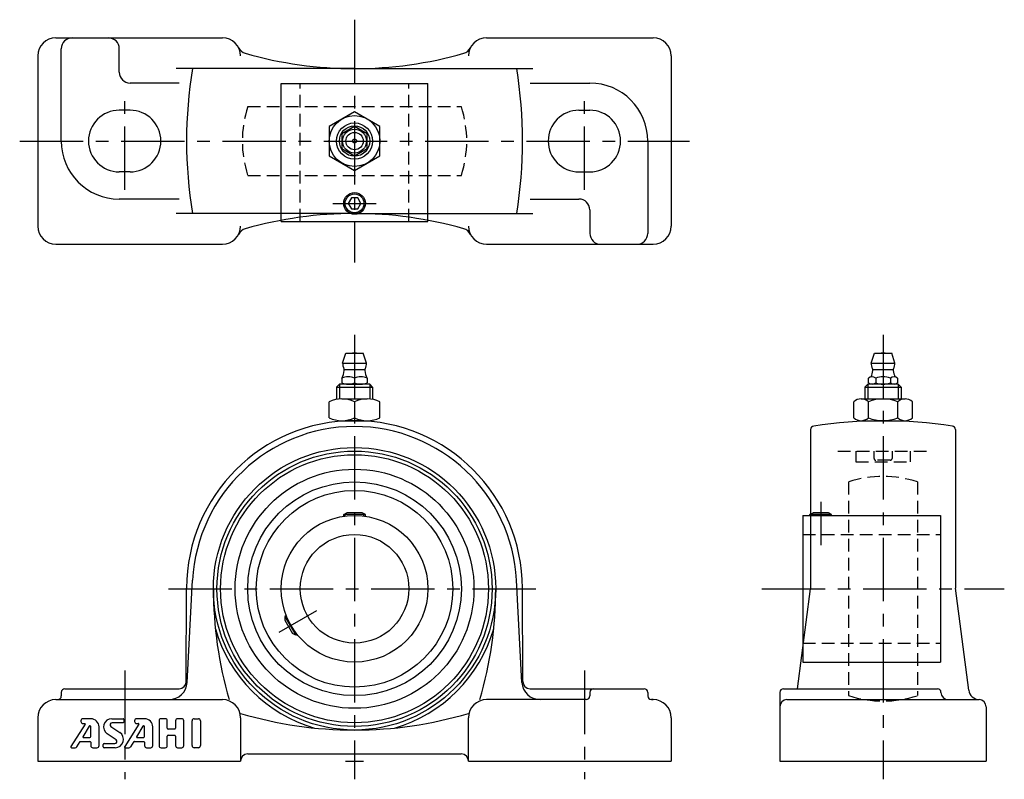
# Model space of a CAD drawing. Extents: x -92 to 180, y -5 to 205.
import ezdxf

# ---------------------------------------------------------------- set-up
doc = ezdxf.new("R2010")
doc.units = 0
doc.header["$LTSCALE"] = 14
doc.linetypes.add('CENTER', pattern=[2, 1.25, -0.25, 0.25, -0.25])
doc.linetypes.add('HIDDEN', pattern=[0.375, 0.25, -0.125])
doc.layers.get('0').update_dxf_attribs({"linetype": 'CONTINUOUS'})
for name, color, linetype in [('1', 3, 'CONTINUOUS'), ('CENTER', 1, 'CENTER'), ('HIDDEN', 3, 'HIDDEN')]:
    doc.layers.add(name, color=color, linetype=linetype)

msp = doc.modelspace()

# ---------------------------------------------------------------- linework, layer by layer
for p, q in [((-82.5, 199.7), (-36.5, 199.7)), ((36.5, 199.7), (82.5, 199.7)), ((-81, 171.2), (-81, 196.7)), ((-65, 190.2), (-65, 196.7)), ((-87.5, 194.7), (-87.5, 147.7)), ((87.5, 194.7), (87.5, 147.7)), ((0, 191.2), (-49.24, 191.2)), ((0, 191.2), (49.24, 191.2)), ((-48.49, 187.2), (-62, 187.2)), ((-20.25, 149), (-20.25, 187.1)), ((-20.25, 187.1), (20.25, 187.1)), ((20.25, 149), (20.25, 187.1)), ((48.49, 187.2), (65, 187.2)), ((-62, 179.7), (-65, 179.7)), ((62, 179.7), (65, 179.7)), ((53.5, 171.2), (53.5, 171.2)), ((73.5, 171.2), (73.5, 171.2)), ((81, 171.2), (81, 145.7)), ((-62, 162.7), (-65, 162.7)), ((62, 162.7), (65, 162.7)), ((-48.49, 155.2), (-65, 155.2)), ((48.49, 155.2), (62, 155.2)), ((0, 151.2), (-49.24, 151.2)), ((0, 151.2), (49.24, 151.2)), ((65, 152.2), (65, 145.7)), ((-20.25, 149), (20.25, 149)), ((-82.5, 142.7), (-36.5, 142.7)), ((36.5, 142.7), (82.5, 142.7)), ((-3.3, 109.9), (-2.4, 112.6)), ((-2.4, 112.6), (2.4, 112.6)), ((3.3, 109.9), (2.4, 112.6)), ((142.7, 109.9), (143.6, 112.6)), ((143.6, 112.6), (148.4, 112.6)), ((149.3, 109.9), (148.4, 112.6)), ((-3.3, 109.9), (3.3, 109.9)), ((142.7, 109.9), (149.3, 109.9)), ((-2.8, 108.15), (2.8, 108.15)), ((143.2, 108.15), (148.8, 108.15)), ((-5, 103.29), (-4.19, 104.1)), ((-4.19, 104.1), (-4.19, 99.97)), ((4.19, 104.1), (-4.19, 104.1)), ((-3.5, 105.73), (-3.5, 104.47)), ((-1.75, 104.1), (1.75, 104.1)), ((0, 105.73), (0, 104.47)), ((3.5, 105.73), (3.5, 104.47)), ((5, 103.29), (4.19, 104.1)), ((4.19, 104.1), (4.19, 99.97)), ((141, 103.29), (141.81, 104.1)), ((150.19, 104.1), (141.81, 104.1)), ((141.81, 104.1), (141.81, 100)), ((141.96, 104.47), (141.96, 105.73)), ((149.03, 104.1), (142.97, 104.1)), ((143.98, 105.73), (143.98, 104.47)), ((148.02, 105.73), (148.02, 104.47)), ((150.04, 105.73), (150.04, 104.47)), ((151, 103.29), (150.19, 104.1)), ((150.19, 104.1), (150.19, 100)), ((-5, 103.29), (-5, 99.86)), ((-5, 103.29), (5, 103.29)), ((5, 103.29), (5, 99.86)), ((141, 103.29), (141, 100)), ((141, 103.29), (151, 103.29)), ((151, 103.29), (151, 100)), ((-7.01, 94.78), (-7.01, 99.22)), ((-3.51, 100), (3.51, 100)), ((0, 99.22), (0, 94.78)), ((7.01, 94.78), (7.01, 99.22)), ((137.9, 94.78), (137.9, 99.22)), ((137.9, 94.78), (137.9, 99.22)), ((139.92, 100), (152.07, 100)), ((141.95, 94.78), (141.95, 99.22)), ((150.05, 94.78), (150.05, 99.22)), ((154.1, 94.78), (154.1, 99.22)), ((-3.51, 94), (3.51, 94)), ((139.92, 94), (152.07, 94)), ((126, 91.54), (126, 47.6)), ((166, 91.54), (166, 47.77)), ((-3, 68.1), (-2.13, 68.6)), ((3, 68.1), (-3, 68.1)), ((-3, 67.63), (-3, 68.1)), ((-2.6, 67.68), (-2.6, 68.33)), ((2.13, 68.6), (-2.13, 68.6)), ((3, 68.1), (2.13, 68.6)), ((2.6, 67.68), (2.6, 68.33)), ((3, 67.63), (3, 68.1)), ((125.8, 68.1), (126.67, 68.6)), ((131.8, 68.1), (125.8, 68.1)), ((125.8, 67.85), (125.8, 68.1)), ((126.2, 67.85), (126.2, 68.33)), ((130.93, 68.6), (126.67, 68.6)), ((131.8, 68.1), (130.93, 68.6)), ((131.4, 67.85), (131.4, 68.33)), ((131.8, 67.85), (131.8, 68.1)), ((123.8, 67.85), (123.8, 27.35)), ((123.8, 67.85), (161.9, 67.85)), ((161.9, 67.85), (161.9, 27.35)), ((-46.25, 21.73), (-44.72, 50.01)), ((46.25, 21.73), (44.72, 50.01)), ((-46.49, 21.99), (-46.4, 47.77)), ((46.49, 21.99), (46.4, 47.77)), ((122.39, 20), (125.98, 47.6)), ((169.66, 19.61), (166, 47.77)), ((-18.84, 40.18), (-19.25, 39.95)), ((-19.25, 39.95), (-16.25, 34.75)), ((-19.25, 39.95), (-19.25, 38.95)), ((-18.69, 39.81), (-19.25, 39.49)), ((-19.25, 38.95), (-17.12, 35.25)), ((-16.25, 34.75), (-17.12, 35.25)), ((-16.09, 35.31), (-16.65, 34.98)), ((-15.84, 34.99), (-16.25, 34.75)), ((123.8, 27.35), (161.9, 27.35)), ((-80, 20), (-48.49, 20)), ((48.49, 20), (80, 20)), ((118.5, 20), (161, 20)), ((-82.5, 17), (-36.5, 17)), ((-81, 19), (-81, 18)), ((64, 17), (36.5, 17)), ((65, 19), (65, 18)), ((81, 19), (81, 18)), ((82, 17), (82.5, 17)), ((82.5, 17), (82, 17)), ((117.5, 19), (117.5, 0)), ((119.41, 17), (172.59, 17)), ((162, 19), (162, 19)), ((174.5, 15), (174.5, 0)), ((-87.5, 12), (-87.5, 0)), ((-31.5, 12), (-31.5, 0)), ((31.5, 0), (31.5, 12)), ((87.5, 12), (87.5, 0)), ((-87.5, 0), (-31.5, 0)), ((-29.5, 2), (29.5, 2)), ((31.5, 0), (87.5, 0)), ((117.5, 0), (174.5, 0))]:
    msp.add_line(p, q)
for points in [[(0, 179.3), (-7.01, 175.25), (-7.01, 167.15), (0, 163.1), (7.01, 167.15), (7.01, 175.25)], [(-3.5, 169.18), (0, 167.16), (3.5, 169.18), (3.5, 173.22), (0, 175.24), (-3.5, 173.22)], [(-0.87, 155.5), (-1.73, 154), (-0.87, 152.5), (0.87, 152.5), (1.73, 154), (0.87, 155.5)]]:
    msp.add_lwpolyline(points, close=True)
for centre, radius in [((0, 171.2), 7.01), ((0, 171.2), 5), ((0, 171.2), 4.19), ((0, 171.2), 3.3), ((0, 171.2), 2.4), ((0, 171.2), 0.555), ((0, 154), 3), ((0, 154), 2.6), ((0, 47.6), 39), ((0, 47.6), 38), ((0, 47.6), 37), ((0, 47.6), 33), ((0, 47.6), 29.51), ((0, 47.6), 27.15), ((0, 47.6), 20.25), ((0, 47.6), 15)]:
    msp.add_circle(centre, radius)
for centre, radius, start, end in [((-82.5, 194.7), 5, 90, 180), ((-78, 196.7), 3, 90, 180), ((-68, 196.7), 3, 0, 90), ((-36.5, 194.7), 5, 0, 90), ((36.5, 194.7), 5, 90, 180), ((82.5, 194.7), 5, 360, 90), ((-29.36, 198.31), 3, 206.797, 254.0747), ((29.36, 198.31), 3, 285.9253, 333.203), ((0, 301.2), 110, 254.0747, 285.9253), ((78.6, 171.2), 125, 170.7931, 189.2069), ((-78.6, 171.2), 125, 350.7931, 9.2069), ((-62, 190.2), 3, 180, 270), ((65, 171.2), 16, 0, 90), ((-65, 171.2), 8.5, 90, 180), ((-62, 171.2), 8.5, 360, 90), ((62, 171.2), 8.5, 90, 180), ((65, 171.2), 8.5, 0, 90), ((-65, 171.2), 16, 180, 270), ((-65, 171.2), 8.5, 180, 270), ((-62, 171.2), 8.5, 270, 360), ((62, 171.2), 8.5, 180, 270), ((65, 171.2), 8.5, 270, 0), ((62, 152.2), 3, 0, 90), ((0, 41.2), 110, 74.0747, 105.9253), ((-82.5, 147.7), 5, 180, 270), ((-36.5, 147.7), 5, 270, 0), ((-29.36, 144.09), 3, 105.9253, 153.203), ((29.36, 144.09), 3, 26.797, 74.0747), ((36.5, 147.7), 5, 180, 270), ((82.5, 147.7), 5, 270, 0), ((68, 145.7), 3, 180, 270), ((78, 145.7), 3, 270, 0), ((0, 111.11), 1.59, 69.555, 110.445), ((146, 111.11), 1.59, 69.555, 110.445), ((0, 109.9), 3.3, 180, 208.0616), ((0, 109.9), 3.3, 331.9384, 0), ((146, 109.9), 3.3, 180, 208.0616), ((146, 109.9), 3.3, 331.9384, 0), ((-1.75, 101.78), 4.32, 66.1022, 113.8978), ((-8.79, 108.52), 6, 332.3723, 353.8983), ((-3.62, 107.97), 0.8, 353.8983, 28.0616), ((1.75, 101.78), 4.32, 66.1022, 113.8978), ((3.62, 107.97), 0.8, 151.9384, 186.1017), ((8.79, 108.52), 6, 186.1017, 207.6277), ((142.97, 104.54), 1.56, 49.7398, 130.2602), ((137.21, 108.52), 6, 336.1715, 353.8983), ((142.38, 107.97), 0.8, 353.8983, 28.0616), ((146, 100.4), 5.7, 69.2291, 110.7709), ((149.03, 104.54), 1.56, 49.7398, 130.2602), ((149.62, 107.97), 0.8, 151.9384, 186.1017), ((154.79, 108.52), 6, 186.1017, 203.8285), ((-1.75, 108.42), 4.32, 246.1022, 293.8978), ((1.75, 108.42), 4.32, 246.1022, 293.8978), ((142.97, 105.66), 1.56, 229.7398, 310.2602), ((146, 109.8), 5.7, 249.2291, 290.7709), ((149.03, 105.66), 1.56, 229.7398, 310.2602), ((-3.51, 91.72), 8.28, 64.9424, 115.0576), ((3.51, 91.72), 8.28, 64.9424, 115.0576), ((139.92, 96.98), 3.02, 47.8966, 132.1034), ((146, 89.09), 10.91, 68.2132, 111.7868), ((152.07, 96.98), 3.02, 47.8966, 132.1034), ((0, 47.6), 46.4, 0.207, 179.793), ((-3.51, 102.28), 8.28, 244.9424, 295.0576), ((3.51, 102.28), 8.28, 244.9424, 295.0576), ((127, 91.54), 1, 98.8139, 180), ((146, -31), 125, 81.1861, 98.8139), ((139.92, 97.02), 3.02, 227.8966, 312.1034), ((146, 104.91), 10.91, 248.2132, 291.7868), ((152.07, 97.02), 3.02, 227.8966, 312.1034), ((165, 91.54), 1, 0, 81.1861), ((0, 47.6), 44.79, 3.0784, 176.9216), ((71, 47.6), 110, 180, 196.1517), ((-71, 47.6), 110, 343.8483, 0), ((0, 47.6), 40, 196.0353, 253.9647), ((0, 47.6), 40, 286.0353, 343.9647), ((-48.49, 22), 2, 270, 359.793), ((48.49, 22), 2, 180.207, 270), ((-80, 19), 1, 90, 180), ((-51.24, 22), 5, 270, 356.9216), ((51.24, 22), 5, 183.0784, 270), ((66, 19), 1, 90, 180), ((80, 19), 1, 0, 90), ((118.5, 19), 1, 90, 180), ((161, 19), 1, 0, 90), ((172.64, 20), 3, 187.4073, 268.4502), ((-82.5, 12), 5, 90, 180), ((-82, 18), 1, 270, 360), ((-36.5, 12), 5, 360, 90), ((36.5, 12), 5, 90, 180), ((64, 18), 1, 270, 0), ((82, 18), 1, 180, 270), ((82.5, 12), 5, 0, 90), ((119.5, 15), 2, 91.5498, 180), ((164, 19), 2, 180, 270), ((172.5, 15), 2, 0, 88.4502), ((0, 118.6), 110, 253.3596, 270), ((0, 118.6), 110, 270, 286.6404), ((-29.5, 0), 2, 90, 180), ((29.5, 0), 2, 360, 90)]:
    msp.add_arc(centre, radius, start, end)
at = {"layer": '1'}
for p, q in [((-75.6, 11.16), (-75.6, 10.97)), ((-72.87, 11.72), (-75.03, 11.72)), ((-67.03, 11.72), (-63.95, 11.72)), ((-63.73, 11.5), (-63.73, 10.81)), ((-60.74, 11.15), (-60.74, 10.97)), ((-58.01, 11.72), (-60.17, 11.72)), ((-54.01, 11.15), (-54.01, 4.3)), ((-52.3, 11.72), (-53.44, 11.72)), ((-51.73, 9.1), (-51.73, 11.15)), ((-49.44, 11.15), (-49.44, 9.1)), ((-47.73, 11.72), (-48.87, 11.72)), ((-47.15, 4.3), (-47.15, 11.15)), ((-44.87, 4.3), (-44.87, 11.15)), ((-44.3, 11.72), (-43.15, 11.72)), ((-42.58, 11.15), (-42.58, 4.3)), ((-74.45, 10.22), (-78.36, 4.08)), ((-73.29, 9.68), (-75.05, 6.76)), ((-75.03, 10.4), (-74.54, 10.4)), ((-72.87, 6.81), (-72.87, 9.57)), ((-70.58, 4.3), (-70.58, 9.44)), ((-67.3, 9.54), (-64.86, 7.91)), ((-63.95, 10.58), (-66.98, 10.58)), ((-59.59, 10.22), (-63.5, 4.08)), ((-58.44, 9.68), (-60.19, 6.76)), ((-60.17, 10.4), (-59.69, 10.4)), ((-58.01, 6.81), (-58.01, 9.57)), ((-55.73, 4.3), (-55.73, 9.44)), ((-49.67, 8.87), (-51.5, 8.87)), ((-74.95, 6.58), (-73.1, 6.58)), ((-65.87, 5.91), (-68.3, 7.54)), ((-60.1, 6.58), (-58.24, 6.58)), ((-51.73, 4.3), (-51.73, 6.92)), ((-51.5, 7.15), (-49.67, 7.15)), ((-49.44, 6.92), (-49.44, 4.3)), ((-78.17, 3.72), (-77.17, 3.72)), ((-76.7, 3.98), (-75.76, 5.39)), ((-75.66, 5.44), (-73.1, 5.44)), ((-72.87, 5.21), (-72.87, 4.3)), ((-72.3, 3.72), (-71.15, 3.72)), ((-69.44, 3.95), (-69.44, 4.64)), ((-69.21, 4.87), (-66.18, 4.87)), ((-66.13, 3.72), (-69.21, 3.72)), ((-63.31, 3.72), (-62.32, 3.72)), ((-61.84, 3.98), (-60.9, 5.39)), ((-60.81, 5.44), (-58.24, 5.44)), ((-58.01, 5.21), (-58.01, 4.3)), ((-57.44, 3.72), (-56.3, 3.72)), ((-53.44, 3.72), (-52.3, 3.72)), ((-48.87, 3.72), (-47.73, 3.72)), ((-43.15, 3.72), (-44.3, 3.72))]:
    msp.add_line(p, q, dxfattribs=at)
for centre, radius, start, end in [((-75.03, 11.15), 0.571, 90, 180), ((-75.03, 10.97), 0.571, 180, 270), ((-72.87, 9.44), 2.29, 0, 90), ((-67.03, 9.44), 2.29, 90, 236.3099), ((-63.95, 11.5), 0.229, 0, 90), ((-60.17, 11.15), 0.571, 90, 180), ((-60.17, 10.97), 0.571, 180, 270), ((-58.01, 9.44), 2.29, 0, 90), ((-53.44, 11.15), 0.571, 90, 180), ((-52.3, 11.15), 0.571, 0, 90), ((-48.87, 11.15), 0.571, 90, 180), ((-47.73, 11.15), 0.571, 0, 90), ((-44.3, 11.15), 0.571, 90, 180), ((-43.15, 11.15), 0.571, 0, 90), ((-74.54, 10.28), 0.114, 327.5288, 90), ((-73.1, 9.57), 0.229, 0, 149.0362), ((-66.98, 10.01), 0.571, 90, 236.3099), ((-63.95, 10.81), 0.229, 270, 0), ((-59.69, 10.28), 0.114, 327.5288, 90), ((-58.24, 9.57), 0.229, 0, 149.0362), ((-51.5, 9.1), 0.229, 180, 270), ((-49.67, 9.1), 0.229, 270, 0), ((-74.95, 6.7), 0.114, 149.0362, 270), ((-73.1, 6.81), 0.229, 270, 0), ((-66.18, 5.44), 0.571, 270, 56.3099), ((-66.13, 6.01), 2.29, 270, 56.3099), ((-60.1, 6.7), 0.114, 149.0362, 270), ((-58.24, 6.81), 0.229, 270, 0), ((-51.5, 6.92), 0.229, 90, 180), ((-49.67, 6.92), 0.229, 0, 90), ((-78.17, 3.95), 0.229, 147.5288, 270), ((-77.17, 4.29), 0.571, 270, 326.3099), ((-75.66, 5.32), 0.114, 90, 146.3099), ((-73.1, 5.21), 0.229, 0, 90), ((-72.3, 4.3), 0.571, 180, 270), ((-71.15, 4.3), 0.571, 270, 0), ((-69.21, 4.64), 0.229, 90, 180), ((-69.21, 3.95), 0.229, 180, 270), ((-63.31, 3.95), 0.229, 147.5288, 270), ((-62.32, 4.3), 0.571, 270, 326.3099), ((-60.81, 5.32), 0.114, 90, 146.3099), ((-58.24, 5.21), 0.229, 0, 90), ((-57.44, 4.3), 0.571, 180, 270), ((-56.3, 4.3), 0.571, 270, 0), ((-53.44, 4.3), 0.571, 180, 270), ((-52.3, 4.3), 0.571, 270, 0), ((-48.87, 4.3), 0.571, 180, 270), ((-47.73, 4.3), 0.571, 270, 0), ((-44.3, 4.3), 0.571, 180, 270), ((-43.15, 4.3), 0.571, 270, 0)]:
    msp.add_arc(centre, radius, start, end, dxfattribs=at)
at = {"layer": 'CENTER'}
for p, q in [((0, 204.7), (0, 137.7)), ((-63.5, 157.7), (-63.5, 184.7)), ((63.5, 157.7), (63.5, 184.7)), ((-92.5, 171.2), (92.5, 171.2)), ((-6, 154), (6, 154)), ((0, 117.7), (0, -5)), ((146, 117.7), (146, -5)), ((128.8, 71.6), (128.8, 59.6)), ((-51.4, 47.6), (51.4, 47.6)), ((112.5, 47.6), (179.5, 47.6)), ((-20.78, 35.6), (-10.39, 41.6)), ((-63.5, 25), (-63.5, -5)), ((63.5, 25), (63.5, -5)), ((-2.5, 0), (2.5, 0))]:
    msp.add_line(p, q, dxfattribs=at)
at = {"layer": 'HIDDEN'}
for p, q in [((-15, 149), (-15, 187.1)), ((15, 149), (15, 187.1)), ((-29.51, 180.7), (29.51, 180.7)), ((-29.51, 161.7), (29.51, 161.7)), ((133.5, 85.6), (158.5, 85.6)), ((133.5, 85.6), (158.5, 85.6)), ((138.5, 85.6), (138.5, 82.6)), ((143.5, 85.6), (143.5, 83.6)), ((148.5, 85.6), (148.5, 83.6)), ((153.5, 85.6), (153.5, 82.6)), ((138.5, 82.6), (153.5, 82.6)), ((148, 83.1), (144, 83.1)), ((136.5, 77.11), (136.5, 18.09)), ((155.5, 77.11), (155.5, 18.09)), ((123.8, 62.6), (161.9, 62.6)), ((123.8, 32.6), (161.9, 32.6))]:
    msp.add_line(p, q, dxfattribs=at)
for centre, radius, start, end in [((0, 171.2), 31, 162.1545, 197.8455), ((0, 171.2), 31, 342.1545, 17.8455), ((144, 83.6), 0.5, 180, 270), ((148, 83.6), 0.5, 270, 0), ((146, 47.6), 31, 72.1545, 107.8455), ((146, 47.6), 31, 252.1545, 287.8455)]:
    msp.add_arc(centre, radius, start, end, dxfattribs=at)

doc.saveas('drawing.dxf')
